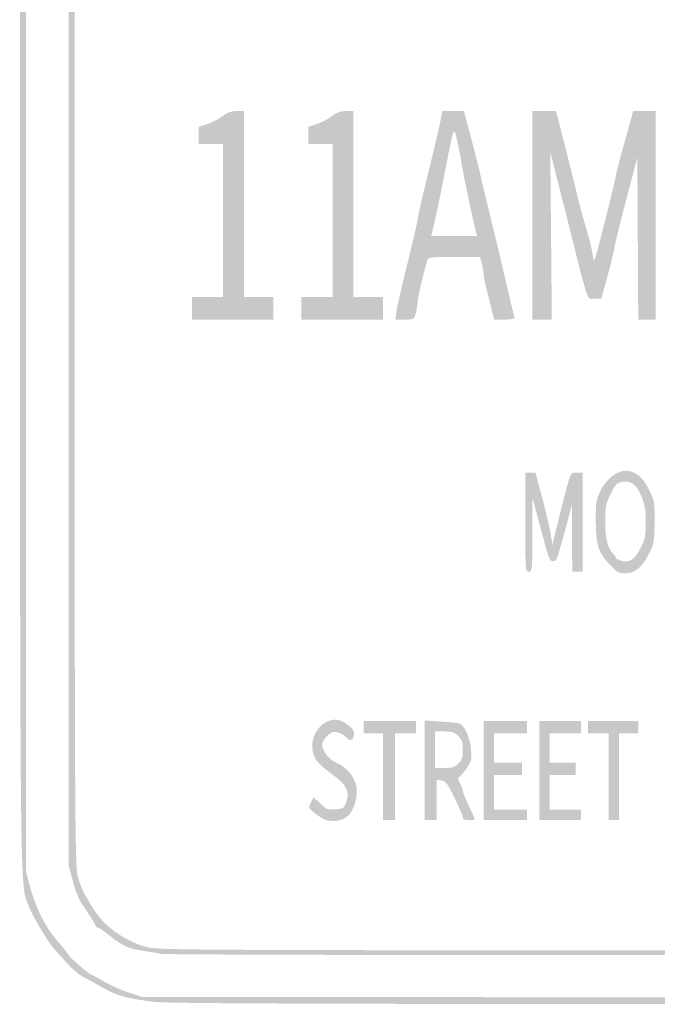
# Model space of a CAD drawing. Header units: inches. Extents: x -0.5 to 0.5, y -0.73 to 0.74.
# Tile 1 of 3: x -0.5 to -0.03, y -0.73 to -0.02. Entities that reach past the tile are written whole.
import ezdxf

# ---------------------------------------------------------------- set-up
doc = ezdxf.new("R2010")
doc.units = ezdxf.units.IN
doc.header["$MEASUREMENT"] = 0

msp = doc.modelspace()

# ---------------------------------------------------------------- hatches: boundary and pattern name
h = msp.add_hatch(color=7)
edge = h.paths.add_edge_path()
edge.add_spline(control_points=[(-0.39874, -0.73269), (-0.41879, -0.72992), (-0.42492, -0.72822), (-0.43436, -0.72285), (-0.43942, -0.71997), (-0.44601, -0.71632), (-0.44901, -0.71475), (-0.452, -0.71318), (-0.45684, -0.70921), (-0.45975, -0.70594), (-0.46266, -0.70267), (-0.4669, -0.69802), (-0.46917, -0.6956), (-0.47438, -0.69004), (-0.48556, -0.67139), (-0.48892, -0.66264), (-0.49512, -0.64653), (-0.49492, -0.66907), (-0.49492, 0), (-0.49492, 0.66907), (-0.49512, 0.64653), (-0.48892, 0.66264), (-0.48556, 0.67139), (-0.47438, 0.69004), (-0.46917, 0.6956), (-0.4669, 0.69802), (-0.46266, 0.70267), (-0.45975, 0.70594), (-0.45684, 0.70921), (-0.452, 0.71318), (-0.44901, 0.71475), (-0.44601, 0.71632), (-0.43942, 0.71997), (-0.43436, 0.72285), (-0.42461, 0.72841), (-0.4196, 0.72975), (-0.39748, 0.73271), (-0.37657, 0.73552), (0.3767, 0.73551), (0.39748, 0.7327), (0.42579, 0.72888), (0.42957, 0.72776), (0.44167, 0.71955), (0.44681, 0.71606), (0.45149, 0.71321), (0.45206, 0.71321), (0.45469, 0.71321), (0.47577, 0.68843), (0.48072, 0.67953), (0.48895, 0.66471), (0.49131, 0.65738), (0.49319, 0.64088), (0.49576, 0.61838), (0.49576, -0.61838), (0.49319, -0.64088), (0.49131, -0.65738), (0.48895, -0.66471), (0.48072, -0.67953), (0.47577, -0.68843), (0.45469, -0.71321), (0.45206, -0.71321), (0.45149, -0.71321), (0.44681, -0.71606), (0.44167, -0.71955), (0.42957, -0.72776), (0.42579, -0.72888), (0.39748, -0.7327), (0.38548, -0.73432), (0.3325, -0.73455), (-0.00189, -0.73441), (-0.30154, -0.73429), (-0.38994, -0.7339), (-0.39874, -0.73269)], knot_values=[0, 0, 0, 0, 1, 1, 1, 2, 2, 2, 3, 3, 3, 4, 4, 4, 5, 5, 5, 6, 6, 6, 7, 7, 7, 8, 8, 8, 9, 9, 9, 10, 10, 10, 11, 11, 11, 12, 12, 12, 13, 13, 13, 14, 14, 14, 15, 15, 15, 16, 16, 16, 17, 17, 17, 18, 18, 18, 19, 19, 19, 20, 20, 20, 21, 21, 21, 22, 22, 22, 23, 23, 23, 24, 24, 24, 24], degree=3, periodic=0)
edge = h.paths.add_edge_path(flags=0)
edge.add_spline(control_points=[(0.41583, -0.72636), (0.42165, -0.7246), (0.42726, -0.72264), (0.4283, -0.722), (0.42934, -0.72136), (0.4333, -0.71903), (0.43711, -0.71682), (0.4539, -0.70708), (0.47193, -0.68896), (0.47809, -0.67562), (0.48415, -0.6625), (0.48836, -0.64848), (0.48989, -0.63629), (0.49171, -0.62171), (0.49171, 0.62171), (0.48989, 0.63629), (0.48836, 0.64848), (0.48415, 0.6625), (0.47809, 0.67562), (0.47193, 0.68896), (0.4539, 0.70708), (0.43711, 0.71682), (0.4333, 0.71903), (0.42934, 0.72136), (0.4283, 0.722), (0.42726, 0.72264), (0.42165, 0.7246), (0.41583, 0.72636)], knot_values=[0, 0, 0, 0, 1, 1, 1, 2, 2, 2, 3, 3, 3, 4, 4, 4, 5, 5, 5, 6, 6, 6, 7, 7, 7, 8, 8, 8, 9, 9, 9, 9], degree=3, periodic=0)
edge.add_line((0.41583, 0.72636), (0.40525, 0.72956))
edge.add_line((0.40525, 0.72956), (0.0003, 0.72956))
edge.add_line((0.0003, 0.72956), (-0.40466, 0.72956))
edge.add_line((-0.40466, 0.72956), (-0.41546, 0.72619))
edge.add_spline(control_points=[(-0.41546, 0.72619), (-0.4214, 0.72434), (-0.42982, 0.72066), (-0.43418, 0.71802), (-0.43853, 0.71537), (-0.44253, 0.7132), (-0.44306, 0.7132), (-0.44441, 0.71318), (-0.45901, 0.70062), (-0.45963, 0.69894), (-0.45991, 0.69818), (-0.46359, 0.69358), (-0.46781, 0.68871), (-0.47662, 0.67855), (-0.48352, 0.6648), (-0.48773, 0.64902)], knot_values=[0, 0, 0, 0, 1, 1, 1, 2, 2, 2, 3, 3, 3, 4, 4, 4, 5, 5, 5, 5], degree=3, periodic=0)
edge.add_line((-0.48773, 0.64902), (-0.49057, 0.63836))
edge.add_line((-0.49057, 0.63836), (-0.49057, 0))
edge.add_line((-0.49057, 0), (-0.49057, -0.63836))
edge.add_line((-0.49057, -0.63836), (-0.48773, -0.64902))
edge.add_spline(control_points=[(-0.48773, -0.64902), (-0.48352, -0.6648), (-0.47662, -0.67855), (-0.46781, -0.68871), (-0.46359, -0.69358), (-0.45991, -0.69818), (-0.45963, -0.69894), (-0.45903, -0.70055), (-0.44444, -0.71318), (-0.44315, -0.7132), (-0.44267, -0.7132), (-0.43871, -0.71533), (-0.43434, -0.71792), (-0.42998, -0.72052), (-0.42189, -0.72414), (-0.41635, -0.72597)], knot_values=[0, 0, 0, 0, 1, 1, 1, 2, 2, 2, 3, 3, 3, 4, 4, 4, 5, 5, 5, 5], degree=3, periodic=0)
edge.add_line((-0.41635, -0.72597), (-0.40629, -0.7293))
edge.add_line((-0.40629, -0.7293), (-0.00052, -0.72943))
edge.add_line((-0.00052, -0.72943), (0.40525, -0.72956))
edge.add_line((0.40525, -0.72956), (0.41583, -0.72636))
h = msp.add_hatch(color=7)
edge = h.paths.add_edge_path()
edge.add_spline(control_points=[(-0.39308, -0.69797), (-0.39619, -0.69734), (-0.40266, -0.69625), (-0.40744, -0.69555), (-0.41665, -0.69422), (-0.42154, -0.69183), (-0.43099, -0.68405), (-0.4342, -0.68141), (-0.4374, -0.67925), (-0.43809, -0.67925), (-0.43879, -0.67925), (-0.43969, -0.67854), (-0.44009, -0.67767), (-0.44132, -0.67504), (-0.44634, -0.6671), (-0.45011, -0.6618), (-0.45222, -0.65883), (-0.45491, -0.65204), (-0.45671, -0.64513)], knot_values=[0, 0, 0, 0, 1, 1, 1, 2, 2, 2, 3, 3, 3, 4, 4, 4, 5, 5, 5, 6, 6, 6, 6], degree=3, periodic=0)
edge.add_line((-0.45671, -0.64513), (-0.45975, -0.63347))
edge.add_line((-0.45975, -0.63347), (-0.45975, 0.00395))
edge.add_line((-0.45975, 0.00395), (-0.45975, 0.64137))
edge.add_line((-0.45975, 0.64137), (-0.4553, 0.65113))
edge.add_spline(control_points=[(-0.4553, 0.65113), (-0.45286, 0.65649), (-0.44946, 0.66271), (-0.44775, 0.66495), (-0.44605, 0.66719), (-0.44465, 0.66934), (-0.44465, 0.66975), (-0.44465, 0.6712), (-0.43896, 0.67921), (-0.43792, 0.67923), (-0.43733, 0.67924), (-0.43525, 0.68059), (-0.4333, 0.68223), (-0.42792, 0.68676), (-0.41394, 0.69425), (-0.40657, 0.69656), (-0.40056, 0.69844), (-0.36684, 0.69866), (-0.00818, 0.69905), (0.34449, 0.69944), (0.38484, 0.69928), (0.3956, 0.69749), (0.40217, 0.6964), (0.40953, 0.6952), (0.41195, 0.69482), (0.41708, 0.69401), (0.42284, 0.69076), (0.43099, 0.68405), (0.4342, 0.68141), (0.43731, 0.67924), (0.43791, 0.67923), (0.43898, 0.67921), (0.44465, 0.6712), (0.44465, 0.6697), (0.44465, 0.66927), (0.44643, 0.66667), (0.4486, 0.66394), (0.45077, 0.6612), (0.45416, 0.65497), (0.45615, 0.6501)], knot_values=[0, 0, 0, 0, 1, 1, 1, 2, 2, 2, 3, 3, 3, 4, 4, 4, 5, 5, 5, 6, 6, 6, 7, 7, 7, 8, 8, 8, 9, 9, 9, 10, 10, 10, 11, 11, 11, 12, 12, 12, 13, 13, 13, 13], degree=3, periodic=0)
edge.add_line((0.45615, 0.6501), (0.45975, 0.64125))
edge.add_line((0.45975, 0.64125), (0.45974, 0.00018))
edge.add_line((0.45974, 0.00018), (0.45974, -0.64088))
edge.add_line((0.45974, -0.64088), (0.45597, -0.65013))
edge.add_spline(control_points=[(0.45597, -0.65013), (0.45389, -0.65522), (0.4505, -0.6619), (0.44843, -0.66498), (0.44635, -0.66805), (0.44464, -0.67096), (0.44461, -0.67145), (0.44456, -0.67265), (0.43868, -0.67925), (0.43766, -0.67925), (0.43721, -0.67925), (0.43525, -0.68059), (0.4333, -0.68223), (0.42792, -0.68676), (0.41394, -0.69425), (0.40657, -0.69656), (0.40055, -0.69845), (0.36704, -0.69864), (0.00629, -0.69887), (-0.22758, -0.69902), (-0.38972, -0.69865), (-0.39308, -0.69797)], knot_values=[0, 0, 0, 0, 1, 1, 1, 2, 2, 2, 3, 3, 3, 4, 4, 4, 5, 5, 5, 6, 6, 6, 7, 7, 7, 7], degree=3, periodic=0)
edge = h.paths.add_edge_path(flags=0)
edge.add_spline(control_points=[(0.4053, -0.69288), (0.41782, -0.68819), (0.43553, -0.67636), (0.44098, -0.66903), (0.44272, -0.66669), (0.44573, -0.6611), (0.44765, -0.6566), (0.44958, -0.65211), (0.4521, -0.64645), (0.45325, -0.64403), (0.45519, -0.63994), (0.45537, -0.59372), (0.45569, -0.00566), (0.4559, 0.39048), (0.45558, 0.63123), (0.45484, 0.63611), (0.45418, 0.64041), (0.45225, 0.64664), (0.45056, 0.64995), (0.44107, 0.66846), (0.43562, 0.67532), (0.42453, 0.68271), (0.41223, 0.6909), (0.41164, 0.69117), (0.40101, 0.69356), (0.39277, 0.69541), (0.35648, 0.6956), (-0.00303, 0.6956)], knot_values=[0, 0, 0, 0, 1, 1, 1, 2, 2, 2, 3, 3, 3, 4, 4, 4, 5, 5, 5, 6, 6, 6, 7, 7, 7, 8, 8, 8, 9, 9, 9, 9], degree=3, periodic=0)
edge.add_line((-0.00303, 0.6956), (-0.39802, 0.6956))
edge.add_line((-0.39802, 0.6956), (-0.4053, 0.69289))
edge.add_spline(control_points=[(-0.4053, 0.69289), (-0.41261, 0.69016), (-0.41781, 0.68728), (-0.4283, 0.68015), (-0.43538, 0.67534), (-0.44349, 0.6643), (-0.45019, 0.65036)], knot_values=[0, 0, 0, 0, 1, 1, 1, 2, 2, 2, 2], degree=3, periodic=0)
edge.add_line((-0.45019, 0.65036), (-0.45535, 0.63962))
edge.add_line((-0.45535, 0.63962), (-0.45535, 0.00314))
edge.add_spline(control_points=[(-0.45535, 0.00314), (-0.45535, -0.61773), (-0.45529, -0.63355), (-0.45296, -0.64214), (-0.45165, -0.64698), (-0.44933, -0.65292), (-0.44781, -0.65535), (-0.44629, -0.65777), (-0.44482, -0.66033), (-0.44454, -0.66104), (-0.44426, -0.66175), (-0.44178, -0.66545), (-0.43904, -0.66927), (-0.43135, -0.67998), (-0.41637, -0.68984), (-0.40263, -0.69322), (-0.39425, -0.69528), (-0.36997, -0.69542), (0.00215, -0.6955)], knot_values=[0, 0, 0, 0, 1, 1, 1, 2, 2, 2, 3, 3, 3, 4, 4, 4, 5, 5, 5, 6, 6, 6, 6], degree=3, periodic=0)
edge.add_line((0.00215, -0.6955), (0.39802, -0.6956))
edge.add_line((0.39802, -0.6956), (0.4053, -0.69288))
h = msp.add_hatch(color=7)
edge = h.paths.add_edge_path()
edge.add_line((-0.37044, -0.23082), (-0.37044, -0.22264))
edge.add_line((-0.37044, -0.22264), (-0.35912, -0.22264))
edge.add_line((-0.35912, -0.22264), (-0.3478, -0.22264))
edge.add_line((-0.3478, -0.22264), (-0.3478, -0.1673))
edge.add_line((-0.3478, -0.1673), (-0.3478, -0.11195))
edge.add_line((-0.3478, -0.11195), (-0.3566, -0.11195))
edge.add_line((-0.3566, -0.11195), (-0.36541, -0.11195))
edge.add_line((-0.36541, -0.11195), (-0.36541, -0.10576))
edge.add_line((-0.36541, -0.10576), (-0.36541, -0.09957))
edge.add_line((-0.36541, -0.09957), (-0.35928, -0.09754))
edge.add_spline(control_points=[(-0.35928, -0.09754), (-0.35591, -0.09642), (-0.35095, -0.09384), (-0.34827, -0.09181), (-0.34469, -0.0891), (-0.34198, -0.08811), (-0.33805, -0.08809)], knot_values=[0, 0, 0, 0, 1, 1, 1, 2, 2, 2, 2], degree=3, periodic=0)
edge.add_line((-0.33805, -0.08809), (-0.3327, -0.08805))
edge.add_line((-0.3327, -0.08805), (-0.3327, -0.15535))
edge.add_line((-0.3327, -0.15535), (-0.3327, -0.22264))
edge.add_line((-0.3327, -0.22264), (-0.32201, -0.22264))
edge.add_line((-0.32201, -0.22264), (-0.31132, -0.22264))
edge.add_line((-0.31132, -0.22264), (-0.31132, -0.23082))
edge.add_line((-0.31132, -0.23082), (-0.31132, -0.23899))
edge.add_line((-0.31132, -0.23899), (-0.34088, -0.23899))
edge.add_line((-0.34088, -0.23899), (-0.37044, -0.23899))
edge.add_line((-0.37044, -0.23899), (-0.37044, -0.23082))
h = msp.add_hatch(color=7)
edge = h.paths.add_edge_path()
edge.add_line((-0.29119, -0.23082), (-0.29119, -0.22264))
edge.add_line((-0.29119, -0.22264), (-0.27987, -0.22264))
edge.add_line((-0.27987, -0.22264), (-0.26855, -0.22264))
edge.add_line((-0.26855, -0.22264), (-0.26855, -0.1673))
edge.add_line((-0.26855, -0.1673), (-0.26855, -0.11195))
edge.add_line((-0.26855, -0.11195), (-0.27736, -0.11195))
edge.add_line((-0.27736, -0.11195), (-0.28616, -0.11195))
edge.add_line((-0.28616, -0.11195), (-0.28616, -0.10576))
edge.add_line((-0.28616, -0.10576), (-0.28616, -0.09957))
edge.add_line((-0.28616, -0.09957), (-0.28003, -0.09754))
edge.add_spline(control_points=[(-0.28003, -0.09754), (-0.27666, -0.09642), (-0.27171, -0.09384), (-0.26903, -0.09181), (-0.26544, -0.0891), (-0.26274, -0.08811), (-0.25881, -0.08809)], knot_values=[0, 0, 0, 0, 1, 1, 1, 2, 2, 2, 2], degree=3, periodic=0)
edge.add_line((-0.25881, -0.08809), (-0.25346, -0.08805))
edge.add_line((-0.25346, -0.08805), (-0.25346, -0.15535))
edge.add_line((-0.25346, -0.15535), (-0.25346, -0.22264))
edge.add_line((-0.25346, -0.22264), (-0.24277, -0.22264))
edge.add_line((-0.24277, -0.22264), (-0.23208, -0.22264))
edge.add_line((-0.23208, -0.22264), (-0.23208, -0.23082))
edge.add_line((-0.23208, -0.23082), (-0.23208, -0.23899))
edge.add_line((-0.23208, -0.23899), (-0.26164, -0.23899))
edge.add_line((-0.26164, -0.23899), (-0.29119, -0.23899))
edge.add_line((-0.29119, -0.23899), (-0.29119, -0.23082))
h = msp.add_hatch(color=7)
edge = h.paths.add_edge_path()
edge.add_spline(control_points=[(-0.22237, -0.23365), (-0.22201, -0.23071), (-0.21839, -0.21489), (-0.21432, -0.1985), (-0.21025, -0.18211), (-0.20692, -0.16768), (-0.20693, -0.16643), (-0.20694, -0.16518), (-0.20326, -0.14915), (-0.19876, -0.13082), (-0.19426, -0.11248), (-0.19027, -0.09536), (-0.18989, -0.09277)], knot_values=[0, 0, 0, 0, 1, 1, 1, 2, 2, 2, 3, 3, 3, 4, 4, 4, 4], degree=3, periodic=0)
edge.add_line((-0.18989, -0.09277), (-0.18919, -0.08805))
edge.add_line((-0.18919, -0.08805), (-0.1813, -0.08805))
edge.add_line((-0.1813, -0.08805), (-0.1734, -0.08805))
edge.add_line((-0.1734, -0.08805), (-0.1683, -0.10723))
edge.add_spline(control_points=[(-0.1683, -0.10723), (-0.16549, -0.11778), (-0.16231, -0.13038), (-0.16124, -0.13522), (-0.16017, -0.14006), (-0.15692, -0.15365), (-0.15402, -0.16541), (-0.15112, -0.17717), (-0.14737, -0.19274), (-0.14569, -0.2), (-0.13963, -0.22615), (-0.13731, -0.23588), (-0.13677, -0.23742), (-0.13636, -0.23857), (-0.13828, -0.23899), (-0.14384, -0.23899)], knot_values=[0, 0, 0, 0, 1, 1, 1, 2, 2, 2, 3, 3, 3, 4, 4, 4, 5, 5, 5, 5], degree=3, periodic=0)
edge.add_line((-0.14384, -0.23899), (-0.15148, -0.23899))
edge.add_line((-0.15148, -0.23899), (-0.15268, -0.23428))
edge.add_spline(control_points=[(-0.15268, -0.23428), (-0.15793, -0.21373), (-0.15912, -0.20851), (-0.15913, -0.20601), (-0.15913, -0.20443), (-0.15972, -0.20102), (-0.16044, -0.19843)], knot_values=[0, 0, 0, 0, 1, 1, 1, 2, 2, 2, 2], degree=3, periodic=0)
edge.add_line((-0.16044, -0.19843), (-0.16175, -0.19371))
edge.add_line((-0.16175, -0.19371), (-0.18048, -0.19371))
edge.add_spline(control_points=[(-0.18048, -0.19371), (-0.19722, -0.19371), (-0.19927, -0.19394), (-0.19987, -0.19591), (-0.20258, -0.20485), (-0.20692, -0.22352), (-0.20693, -0.22624), (-0.20693, -0.22807), (-0.20752, -0.23168), (-0.20824, -0.23428), (-0.20955, -0.23898), (-0.20958, -0.23899), (-0.21629, -0.23899)], knot_values=[0, 0, 0, 0, 1, 1, 1, 2, 2, 2, 3, 3, 3, 4, 4, 4, 4], degree=3, periodic=0)
edge.add_line((-0.21629, -0.23899), (-0.22303, -0.23899))
edge.add_line((-0.22303, -0.23899), (-0.22237, -0.23365))
edge = h.paths.add_edge_path(flags=0)
edge.add_spline(control_points=[(-0.16476, -0.17516), (-0.16678, -0.16724), (-0.17317, -0.13718), (-0.17432, -0.13019), (-0.17619, -0.11887), (-0.17931, -0.10392), (-0.17994, -0.10329), (-0.18113, -0.10209), (-0.18179, -0.10459), (-0.18617, -0.12709), (-0.19028, -0.14818), (-0.19436, -0.1676), (-0.19636, -0.17557)], knot_values=[0, 0, 0, 0, 1, 1, 1, 2, 2, 2, 3, 3, 3, 4, 4, 4, 4], degree=3, periodic=0)
edge.add_line((-0.19636, -0.17557), (-0.19713, -0.17862))
edge.add_line((-0.19713, -0.17862), (-0.1805, -0.17862))
edge.add_line((-0.1805, -0.17862), (-0.16388, -0.17862))
edge.add_line((-0.16388, -0.17862), (-0.16476, -0.17516))
h = msp.add_hatch(color=7)
edge = h.paths.add_edge_path()
edge.add_line((-0.1239, -0.16352), (-0.1239, -0.08805))
edge.add_line((-0.1239, -0.08805), (-0.1153, -0.08805))
edge.add_line((-0.1153, -0.08805), (-0.1067, -0.08805))
edge.add_line((-0.1067, -0.08805), (-0.10097, -0.11038))
edge.add_spline(control_points=[(-0.10097, -0.11038), (-0.09782, -0.12266), (-0.09368, -0.13921), (-0.09178, -0.14717), (-0.08987, -0.15513), (-0.08667, -0.16701), (-0.08466, -0.17358), (-0.08264, -0.18016), (-0.0806, -0.18858), (-0.08012, -0.19229), (-0.07925, -0.19901), (-0.07921, -0.19889), (-0.0719, -0.17028), (-0.06785, -0.15446), (-0.06407, -0.13886), (-0.06349, -0.13562), (-0.06292, -0.13238), (-0.06046, -0.12275), (-0.05804, -0.11423), (-0.05562, -0.10571), (-0.05301, -0.09634), (-0.05224, -0.0934)], knot_values=[0, 0, 0, 0, 1, 1, 1, 2, 2, 2, 3, 3, 3, 4, 4, 4, 5, 5, 5, 6, 6, 6, 7, 7, 7, 7], degree=3, periodic=0)
edge.add_line((-0.05224, -0.0934), (-0.05085, -0.08805))
edge.add_line((-0.05085, -0.08805), (-0.04272, -0.08805))
edge.add_line((-0.04272, -0.08805), (-0.03459, -0.08805))
edge.add_line((-0.03459, -0.08805), (-0.03459, -0.16352))
edge.add_line((-0.03459, -0.16352), (-0.03459, -0.23899))
edge.add_line((-0.03459, -0.23899), (-0.04087, -0.23899))
edge.add_line((-0.04087, -0.23899), (-0.04714, -0.23899))
edge.add_line((-0.04714, -0.23899), (-0.04747, -0.18028))
edge.add_line((-0.04747, -0.18028), (-0.0478, -0.12157))
edge.add_line((-0.0478, -0.12157), (-0.05555, -0.15104))
edge.add_spline(control_points=[(-0.05555, -0.15104), (-0.05982, -0.16724), (-0.06387, -0.18364), (-0.06455, -0.18748), (-0.06524, -0.19132), (-0.06762, -0.20109), (-0.06985, -0.20918)], knot_values=[0, 0, 0, 0, 1, 1, 1, 2, 2, 2, 2], degree=3, periodic=0)
edge.add_line((-0.06985, -0.20918), (-0.0739, -0.2239))
edge.add_line((-0.0739, -0.2239), (-0.07868, -0.2239))
edge.add_spline(control_points=[(-0.07868, -0.2239), (-0.0846, -0.2239), (-0.08254, -0.22992), (-0.09877, -0.16541), (-0.10104, -0.15642), (-0.10468, -0.14202), (-0.10687, -0.13343)], knot_values=[0, 0, 0, 0, 1, 1, 1, 2, 2, 2, 2], degree=3, periodic=0)
edge.add_line((-0.10687, -0.13343), (-0.11085, -0.1178))
edge.add_line((-0.11085, -0.1178), (-0.11029, -0.1784))
edge.add_line((-0.11029, -0.1784), (-0.10974, -0.23899))
edge.add_line((-0.10974, -0.23899), (-0.11682, -0.23899))
edge.add_line((-0.11682, -0.23899), (-0.1239, -0.23899))
edge.add_line((-0.1239, -0.23899), (-0.1239, -0.16352))
h = msp.add_hatch(color=7)
edge = h.paths.add_edge_path()
edge.add_spline(control_points=[(-0.0669, -0.4173), (-0.07602, -0.40786), (-0.07775, -0.40285), (-0.07788, -0.38553), (-0.07797, -0.37222), (-0.07764, -0.36967), (-0.07502, -0.36387), (-0.07108, -0.35516), (-0.06299, -0.34843), (-0.05647, -0.34843), (-0.04935, -0.34843), (-0.04397, -0.35275), (-0.03926, -0.36226), (-0.03536, -0.37014), (-0.03522, -0.37094), (-0.03534, -0.38553), (-0.03545, -0.39982), (-0.03566, -0.40104), (-0.03936, -0.40832), (-0.0445, -0.41846), (-0.04949, -0.42264), (-0.05644, -0.42264), (-0.06103, -0.42264), (-0.06243, -0.42192), (-0.0669, -0.4173)], knot_values=[0, 0, 0, 0, 1, 1, 1, 2, 2, 2, 3, 3, 3, 4, 4, 4, 5, 5, 5, 6, 6, 6, 7, 7, 7, 8, 8, 8, 8], degree=3, periodic=0)
edge = h.paths.add_edge_path(flags=0)
edge.add_spline(control_points=[(-0.04539, -0.40427), (-0.04214, -0.39771), (-0.04172, -0.39555), (-0.04175, -0.38553), (-0.04178, -0.37631), (-0.04238, -0.37281), (-0.04496, -0.36667), (-0.04859, -0.35806), (-0.05245, -0.35527), (-0.05907, -0.35651), (-0.06264, -0.35718), (-0.06374, -0.35838), (-0.06714, -0.36528), (-0.07071, -0.37253), (-0.07107, -0.37437), (-0.07107, -0.38522), (-0.07107, -0.39725), (-0.06928, -0.40449), (-0.06532, -0.40845), (-0.06433, -0.40944), (-0.06352, -0.41066), (-0.06352, -0.41117), (-0.06352, -0.41168), (-0.06197, -0.41266), (-0.06006, -0.41335), (-0.05408, -0.41554), (-0.04958, -0.41276), (-0.04539, -0.40427)], knot_values=[0, 0, 0, 0, 1, 1, 1, 2, 2, 2, 3, 3, 3, 4, 4, 4, 5, 5, 5, 6, 6, 6, 7, 7, 7, 8, 8, 8, 9, 9, 9, 9], degree=3, periodic=0)
h = msp.add_hatch(color=7)
edge = h.paths.add_edge_path()
edge.add_line((-0.12893, -0.38553), (-0.12893, -0.34969))
edge.add_line((-0.12893, -0.34969), (-0.12516, -0.34969))
edge.add_spline(control_points=[(-0.12516, -0.34969), (-0.12308, -0.34969), (-0.12138, -0.34995), (-0.12138, -0.35028), (-0.12138, -0.35061), (-0.11934, -0.35839), (-0.11683, -0.36757), (-0.11433, -0.37676), (-0.11161, -0.38821), (-0.11078, -0.39302)], knot_values=[0, 0, 0, 0, 1, 1, 1, 2, 2, 2, 3, 3, 3, 3], degree=3, periodic=0)
edge.add_line((-0.11078, -0.39302), (-0.10929, -0.40177))
edge.add_line((-0.10929, -0.40177), (-0.10529, -0.38548))
edge.add_spline(control_points=[(-0.10529, -0.38548), (-0.10309, -0.37651), (-0.10008, -0.3648), (-0.09861, -0.35943), (-0.09595, -0.34972), (-0.09592, -0.34969), (-0.09168, -0.34969)], knot_values=[0, 0, 0, 0, 1, 1, 1, 2, 2, 2, 2], degree=3, periodic=0)
edge.add_line((-0.09168, -0.34969), (-0.08742, -0.34969))
edge.add_line((-0.08742, -0.34969), (-0.08742, -0.38553))
edge.add_line((-0.08742, -0.38553), (-0.08742, -0.42138))
edge.add_line((-0.08742, -0.42138), (-0.09119, -0.42138))
edge.add_line((-0.09119, -0.42138), (-0.09497, -0.42138))
edge.add_line((-0.09497, -0.42138), (-0.09506, -0.39717))
edge.add_line((-0.09506, -0.39717), (-0.09515, -0.37296))
edge.add_line((-0.09515, -0.37296), (-0.09888, -0.38679))
edge.add_spline(control_points=[(-0.09888, -0.38679), (-0.1062, -0.41389), (-0.10618, -0.41384), (-0.10881, -0.41384), (-0.11148, -0.41384), (-0.11154, -0.41365), (-0.11937, -0.38428)], knot_values=[0, 0, 0, 0, 1, 1, 1, 2, 2, 2, 2], degree=3, periodic=0)
edge.add_line((-0.11937, -0.38428), (-0.12372, -0.36792))
edge.add_line((-0.12372, -0.36792), (-0.12381, -0.39465))
edge.add_spline(control_points=[(-0.12381, -0.39465), (-0.1239, -0.42052), (-0.12398, -0.42138), (-0.12642, -0.42138), (-0.12887, -0.42138), (-0.12893, -0.42055), (-0.12893, -0.38553)], knot_values=[0, 0, 0, 0, 1, 1, 1, 2, 2, 2, 2], degree=3, periodic=0)
h = msp.add_hatch(color=7)
edge = h.paths.add_edge_path()
edge.add_spline(control_points=[(-0.2761, -0.59988), (-0.27852, -0.59842), (-0.28175, -0.59607), (-0.28328, -0.59467), (-0.2859, -0.59226), (-0.28595, -0.59191), (-0.28411, -0.58836)], knot_values=[0, 0, 0, 0, 1, 1, 1, 2, 2, 2, 2], degree=3, periodic=0)
edge.add_line((-0.28411, -0.58836), (-0.28217, -0.58461))
edge.add_line((-0.28217, -0.58461), (-0.27743, -0.58924))
edge.add_spline(control_points=[(-0.27743, -0.58924), (-0.2731, -0.59346), (-0.27216, -0.59383), (-0.26658, -0.59347), (-0.26082, -0.5931), (-0.26037, -0.59282), (-0.2587, -0.58842), (-0.25572, -0.58056), (-0.2584, -0.57547), (-0.26982, -0.5673), (-0.27877, -0.56089), (-0.28213, -0.5567), (-0.28301, -0.55083), (-0.28527, -0.53576), (-0.27057, -0.5233), (-0.25949, -0.53088), (-0.25367, -0.53487), (-0.25246, -0.53665), (-0.25315, -0.54025), (-0.25387, -0.54402), (-0.25604, -0.54428), (-0.25905, -0.54095), (-0.26027, -0.53961), (-0.26296, -0.53814), (-0.26503, -0.53768), (-0.26807, -0.53701), (-0.26948, -0.53752), (-0.27244, -0.54036), (-0.27445, -0.54229), (-0.2761, -0.54503), (-0.2761, -0.54646), (-0.27609, -0.55073), (-0.2713, -0.55727), (-0.26679, -0.55915), (-0.25737, -0.56309), (-0.25094, -0.57158), (-0.25094, -0.5801), (-0.25094, -0.58681), (-0.25365, -0.59468), (-0.25704, -0.59784), (-0.26193, -0.60241), (-0.27041, -0.60332), (-0.2761, -0.59988)], knot_values=[0, 0, 0, 0, 1, 1, 1, 2, 2, 2, 3, 3, 3, 4, 4, 4, 5, 5, 5, 6, 6, 6, 7, 7, 7, 8, 8, 8, 9, 9, 9, 10, 10, 10, 11, 11, 11, 12, 12, 12, 13, 13, 13, 14, 14, 14, 14], degree=3, periodic=0)
for points in [[(-0.23208, -0.56981), (-0.23208, -0.53836), (-0.23899, -0.53836), (-0.24591, -0.53836), (-0.24591, -0.53396), (-0.24591, -0.52956), (-0.22704, -0.52956), (-0.20818, -0.52956), (-0.20818, -0.53396), (-0.20818, -0.53836), (-0.21572, -0.53836), (-0.22327, -0.53836), (-0.22327, -0.56981), (-0.22327, -0.60126), (-0.22767, -0.60126), (-0.23208, -0.60126), (-0.23208, -0.56981)], [(-0.15912, -0.56541), (-0.15912, -0.52956), (-0.1434, -0.52956), (-0.12767, -0.52956), (-0.12767, -0.53396), (-0.12767, -0.53836), (-0.13962, -0.53836), (-0.15157, -0.53836), (-0.15157, -0.54906), (-0.15157, -0.55975), (-0.14151, -0.55975), (-0.13145, -0.55975), (-0.13145, -0.56415), (-0.13145, -0.56855), (-0.14151, -0.56855), (-0.15157, -0.56855), (-0.15157, -0.58113), (-0.15157, -0.59371), (-0.13962, -0.59371), (-0.12767, -0.59371), (-0.12767, -0.59748), (-0.12767, -0.60126), (-0.1434, -0.60126), (-0.15912, -0.60126), (-0.15912, -0.56541)], [(-0.11887, -0.56541), (-0.11887, -0.52956), (-0.10377, -0.52956), (-0.08868, -0.52956), (-0.08868, -0.53396), (-0.08868, -0.53836), (-0.1, -0.53836), (-0.11132, -0.53836), (-0.11132, -0.54906), (-0.11132, -0.55975), (-0.10189, -0.55975), (-0.09245, -0.55975), (-0.09245, -0.56415), (-0.09245, -0.56855), (-0.10189, -0.56855), (-0.11132, -0.56855), (-0.11132, -0.58113), (-0.11132, -0.59371), (-0.1, -0.59371), (-0.08868, -0.59371), (-0.08868, -0.59748), (-0.08868, -0.60126), (-0.10377, -0.60126), (-0.11887, -0.60126), (-0.11887, -0.56541)], [(-0.06855, -0.56981), (-0.06855, -0.53836), (-0.0761, -0.53836), (-0.08365, -0.53836), (-0.08365, -0.53396), (-0.08365, -0.52956), (-0.06541, -0.52956), (-0.04717, -0.52956), (-0.04717, -0.53396), (-0.04717, -0.53836), (-0.05409, -0.53836), (-0.06101, -0.53836), (-0.06101, -0.56981), (-0.06101, -0.60126), (-0.06478, -0.60126), (-0.06855, -0.60126), (-0.06855, -0.56981)]]:
    msp.add_hatch(color=7).paths.add_polyline_path(points)
h = msp.add_hatch(color=7)
edge = h.paths.add_edge_path()
edge.add_line((-0.20189, -0.56522), (-0.20189, -0.52919))
edge.add_line((-0.20189, -0.52919), (-0.19025, -0.5299))
edge.add_spline(control_points=[(-0.19025, -0.5299), (-0.18385, -0.53029), (-0.1776, -0.53101), (-0.17636, -0.5315), (-0.17281, -0.5329), (-0.16891, -0.54198), (-0.16823, -0.55045), (-0.16765, -0.55758), (-0.16792, -0.55866), (-0.17152, -0.5639), (-0.17368, -0.56703), (-0.17609, -0.56981), (-0.17688, -0.57007), (-0.17789, -0.57041), (-0.1777, -0.57174), (-0.17627, -0.57452), (-0.17514, -0.5767), (-0.17421, -0.57924), (-0.17421, -0.58016), (-0.17421, -0.58108), (-0.17223, -0.58597), (-0.16981, -0.59102), (-0.16739, -0.59607), (-0.16541, -0.60044), (-0.16541, -0.60073), (-0.16541, -0.60102), (-0.16739, -0.60126), (-0.16981, -0.60126), (-0.17274, -0.60126), (-0.17421, -0.60067), (-0.17421, -0.5995), (-0.17421, -0.59853), (-0.17592, -0.59415), (-0.17801, -0.58975), (-0.18515, -0.5747), (-0.18633, -0.57298), (-0.1898, -0.57256)], knot_values=[0, 0, 0, 0, 1, 1, 1, 2, 2, 2, 3, 3, 3, 4, 4, 4, 5, 5, 5, 6, 6, 6, 7, 7, 7, 8, 8, 8, 9, 9, 9, 10, 10, 10, 11, 11, 11, 12, 12, 12, 12], degree=3, periodic=0)
edge.add_line((-0.1898, -0.57256), (-0.19308, -0.57216))
edge.add_line((-0.19308, -0.57216), (-0.19308, -0.58671))
edge.add_line((-0.19308, -0.58671), (-0.19308, -0.60126))
edge.add_line((-0.19308, -0.60126), (-0.19748, -0.60126))
edge.add_line((-0.19748, -0.60126), (-0.20189, -0.60126))
edge.add_line((-0.20189, -0.60126), (-0.20189, -0.56522))
edge = h.paths.add_edge_path(flags=0)
edge.add_spline(control_points=[(-0.17754, -0.56044), (-0.17473, -0.55783), (-0.17421, -0.55629), (-0.17421, -0.55055), (-0.17421, -0.54487), (-0.17476, -0.54319), (-0.17753, -0.54042), (-0.18029, -0.53766), (-0.18198, -0.53711), (-0.18759, -0.53711)], knot_values=[0, 0, 0, 0, 1, 1, 1, 2, 2, 2, 3, 3, 3, 3], degree=3, periodic=0)
edge.add_line((-0.18759, -0.53711), (-0.19434, -0.53711))
edge.add_line((-0.19434, -0.53711), (-0.19434, -0.55031))
edge.add_line((-0.19434, -0.55031), (-0.19434, -0.56352))
edge.add_line((-0.19434, -0.56352), (-0.18761, -0.56352))
edge.add_spline(control_points=[(-0.18761, -0.56352), (-0.1822, -0.56352), (-0.18021, -0.56291), (-0.17754, -0.56044)], knot_values=[0, 0, 0, 0, 1, 1, 1, 1], degree=3, periodic=0)

doc.saveas('drawing.dxf')
